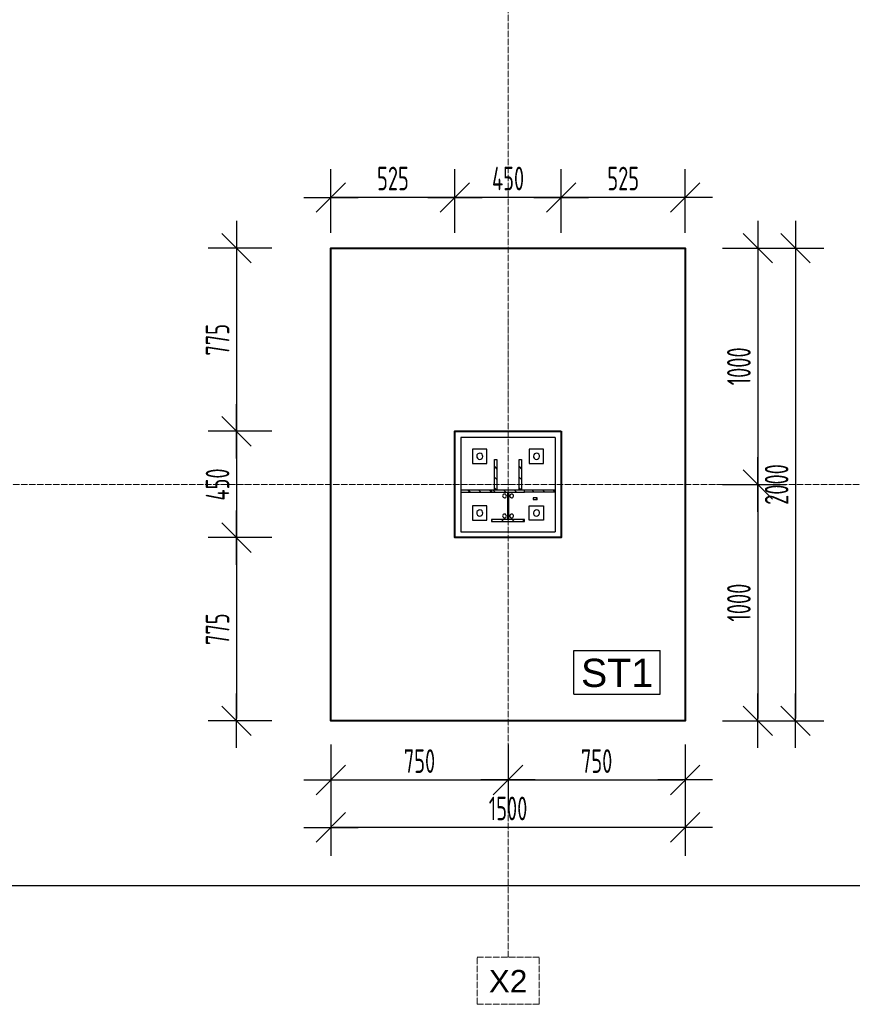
# Model space of a CAD drawing. Extents: x 68682 to 121374, y -47510 to -252.
# Tile 9 of 38: x 87124 to 90650, y -16920 to -12753. Entities that reach past the tile are written whole.
import ezdxf

# ---------------------------------------------------------------- set-up
doc = ezdxf.new("R2010")
doc.units = 0
doc.header["$LTSCALE"] = 1.125
doc.linetypes.add('GCAD_ISO04W100', pattern=[30, 24, -3, 0, -3])
doc.layers.add('--K_Fundamenty_lawy_przekroj', color=41, linetype='Continuous', lineweight=40)
doc.layers.add('M_Osie', color=1, linetype='GCAD_ISO04W100', lineweight=15)
for name, color, linetype in [('--TW_Wymiary', 1, 'Continuous'), ('TS_INNE_OBIEKTY', 7, 'Continuous'), ('TS_LINIE_WIDOCZNE', 7, 'Continuous'), ('TS_OPISY', 7, 'Continuous'), ('TS_OPISY_LINIE', 7, 'Continuous'), ('TS_OPISY_RAMKA', 7, 'Continuous'), ('TS_WYPELNIENIE', 7, 'Continuous')]:
    doc.layers.add(name, color=color, linetype=linetype)
doc.styles.add('ARIAL', font='arial.ttf')
doc.styles.add('MCAD_TWYM', font='GENISO.SHX', dxfattribs={"width": 0.7})
doc.dimstyles.new('MCAD_KR_50 [mm]', dxfattribs={"dimscale": 5, "dimtxt": 20, "dimasz": 2, "dimexe": 24, "dimexo": 0, "dimgap": 0, "dimtad": 0, "dimdec": 1, "dimrnd": 0.5, "dimzin": 9, "dimdsep": 46, "dimtxsty": 'MCAD_TWYM', "dimblk": 'MC_WYM_KR', "dimcen": 0, "dimdle": 20, "dimclrd": 256, "dimclre": 256, "dimclrt": 7, "dimazin": 0, "dimtfac": 0.033333, "dimtdec": 1, "dimtmove": 0, "dimatfit": 3, "dimldrblk": 'MC_WYM_ST', "dimfxl": 30, "dimfxlon": 1, "dimtvp": 0.8, "dimtolj": 1, "dimarcsym": 0})

# ---------------------------------------------------------------- blocks, each defined once
blk = doc.blocks.new('MC_WYM_KR')
at = {"color": 7, "linetype": 'ByBlock'}
blk.add_line((6.24, 6.24), (-6.24, -6.24), dxfattribs=at)
at = {"linetype": 'ByBlock'}
blk.add_line((11.52, 0), (-11.52, 0), dxfattribs=at)
blk = doc.blocks.new('*D4563')
at = {"layer": '--TW_Wymiary', "lineweight": -2}
for p, q in [((89417.2, -13655.5), (89417.2, -13385.5)), ((89942.2, -13655.5), (89942.2, -13385.5)), ((89932.2, -13505.5), (89427.2, -13505.5))]:
    blk.add_line(p, q, dxfattribs=at)
at = {"layer": 'Defpoints', "color": 0}
for p in [(89417.2, -13505.5), (89417.2, -13720.5), (89942.2, -13720.5)]:
    blk.add_point(p, dxfattribs=at)
at = {"layer": '--TW_Wymiary', "linetype": 'ByBlock', "lineweight": -2, "xscale": 10, "yscale": 10, "zscale": 10, "rotation": 180}
blk.add_blockref('MC_WYM_KR', (89417.2, -13505.5), dxfattribs=at)
at = {"layer": '--TW_Wymiary', "linetype": 'ByBlock', "lineweight": -2, "xscale": 10, "yscale": 10, "zscale": 10}
blk.add_blockref('MC_WYM_KR', (89942.2, -13505.5), dxfattribs=at)
at = {"layer": '--TW_Wymiary', "color": 7, "insert": (89679.7, -13425.5), "char_height": 100, "attachment_point": 5, "style": 'MCAD_TWYM'}
blk.add_mtext('\\A1;525', dxfattribs=at)
blk = doc.blocks.new('MC_WYM_ST')
blk.add_solid([(0, 0), (-14.68, 3), (-14.68, -3), (0, 0)])
blk = doc.blocks.new('*D4564')
at = {"layer": '--TW_Wymiary', "lineweight": -2}
for p, q in [((88967.2, -13655.5), (88967.2, -13385.5)), ((89417.2, -13655.5), (89417.2, -13385.5)), ((89407.2, -13505.5), (88977.2, -13505.5))]:
    blk.add_line(p, q, dxfattribs=at)
at = {"layer": 'Defpoints', "color": 0}
for p in [(88967.2, -13505.5), (88967.2, -13720.5), (89417.2, -13720.5)]:
    blk.add_point(p, dxfattribs=at)
at = {"layer": '--TW_Wymiary', "linetype": 'ByBlock', "lineweight": -2, "xscale": 10, "yscale": 10, "zscale": 10, "rotation": 180}
blk.add_blockref('MC_WYM_KR', (88967.2, -13505.5), dxfattribs=at)
at = {"layer": '--TW_Wymiary', "linetype": 'ByBlock', "lineweight": -2, "xscale": 10, "yscale": 10, "zscale": 10}
blk.add_blockref('MC_WYM_KR', (89417.2, -13505.5), dxfattribs=at)
at = {"layer": '--TW_Wymiary', "color": 7, "insert": (89192.2, -13425.5), "char_height": 100, "attachment_point": 5, "style": 'MCAD_TWYM'}
blk.add_mtext('\\A1;450', dxfattribs=at)
blk = doc.blocks.new('*D4565')
at = {"layer": '--TW_Wymiary', "lineweight": -2}
for p, q in [((88442.2, -13655.5), (88442.2, -13385.5)), ((88967.2, -13655.5), (88967.2, -13385.5)), ((88957.2, -13505.5), (88452.2, -13505.5))]:
    blk.add_line(p, q, dxfattribs=at)
at = {"layer": 'Defpoints', "color": 0}
for p in [(88442.2, -13505.5), (88442.2, -13720.5), (88967.2, -13720.5)]:
    blk.add_point(p, dxfattribs=at)
at = {"layer": '--TW_Wymiary', "linetype": 'ByBlock', "lineweight": -2, "xscale": 10, "yscale": 10, "zscale": 10, "rotation": 180}
blk.add_blockref('MC_WYM_KR', (88442.2, -13505.5), dxfattribs=at)
at = {"layer": '--TW_Wymiary', "linetype": 'ByBlock', "lineweight": -2, "xscale": 10, "yscale": 10, "zscale": 10}
blk.add_blockref('MC_WYM_KR', (88967.2, -13505.5), dxfattribs=at)
at = {"layer": '--TW_Wymiary', "color": 7, "insert": (88704.7, -13425.5), "char_height": 100, "attachment_point": 5, "style": 'MCAD_TWYM'}
blk.add_mtext('\\A1;525', dxfattribs=at)
blk = doc.blocks.new('*D4566')
at = {"layer": '--TW_Wymiary', "lineweight": -2}
for p, q in [((88192.2, -13720.5), (87922.2, -13720.5)), ((88042.2, -13730.5), (88042.2, -14485.5)), ((88192.2, -14495.5), (87922.2, -14495.5))]:
    blk.add_line(p, q, dxfattribs=at)
at = {"layer": 'Defpoints', "color": 0}
for p in [(88442.2, -13720.5), (88042.2, -14495.5), (88439.7, -14495.5)]:
    blk.add_point(p, dxfattribs=at)
at = {"layer": '--TW_Wymiary', "linetype": 'ByBlock', "lineweight": -2, "xscale": 10, "yscale": 10, "zscale": 10}
for p, rotation in [((88042.2, -13720.5), 90), ((88042.2, -14495.5), 270)]:
    blk.add_blockref('MC_WYM_KR', p, dxfattribs=dict(at, rotation=rotation))
at = {"layer": '--TW_Wymiary', "color": 7, "insert": (87962.2, -14108), "char_height": 100, "attachment_point": 5, "rotation": 90, "style": 'MCAD_TWYM'}
blk.add_mtext('\\A1;775', dxfattribs=at)
blk = doc.blocks.new('*D4567')
at = {"layer": '--TW_Wymiary', "lineweight": -2}
for p, q in [((88192.2, -14495.5), (87922.2, -14495.5)), ((88042.2, -14505.5), (88042.2, -14935.5)), ((88192.2, -14945.5), (87922.2, -14945.5))]:
    blk.add_line(p, q, dxfattribs=at)
at = {"layer": 'Defpoints', "color": 0}
for p in [(88439.7, -14495.5), (88042.2, -14945.5), (88442.2, -14945.5)]:
    blk.add_point(p, dxfattribs=at)
at = {"layer": '--TW_Wymiary', "linetype": 'ByBlock', "lineweight": -2, "xscale": 10, "yscale": 10, "zscale": 10}
for p, rotation in [((88042.2, -14495.5), 90), ((88042.2, -14945.5), 270)]:
    blk.add_blockref('MC_WYM_KR', p, dxfattribs=dict(at, rotation=rotation))
at = {"layer": '--TW_Wymiary', "color": 7, "insert": (87962.2, -14720.5), "char_height": 100, "attachment_point": 5, "rotation": 90, "style": 'MCAD_TWYM'}
blk.add_mtext('\\A1;450', dxfattribs=at)
blk = doc.blocks.new('*D4568')
at = {"layer": '--TW_Wymiary', "lineweight": -2}
for p, q in [((88192.2, -14945.5), (87922.2, -14945.5)), ((88042.2, -14955.5), (88042.2, -15710.5)), ((88192.2, -15720.5), (87922.2, -15720.5))]:
    blk.add_line(p, q, dxfattribs=at)
at = {"layer": 'Defpoints', "color": 0}
for p in [(88442.2, -14945.5), (88042.2, -15720.5), (88442.2, -15720.5)]:
    blk.add_point(p, dxfattribs=at)
at = {"layer": '--TW_Wymiary', "linetype": 'ByBlock', "lineweight": -2, "xscale": 10, "yscale": 10, "zscale": 10}
for p, rotation in [((88042.2, -14945.5), 90), ((88042.2, -15720.5), 270)]:
    blk.add_blockref('MC_WYM_KR', p, dxfattribs=dict(at, rotation=rotation))
at = {"layer": '--TW_Wymiary', "color": 7, "insert": (87962.2, -15333), "char_height": 100, "attachment_point": 5, "rotation": 90, "style": 'MCAD_TWYM'}
blk.add_mtext('\\A1;775', dxfattribs=at)
blk = doc.blocks.new('*D4569')
at = {"layer": '--TW_Wymiary', "lineweight": -2}
for p, q in [((88442.2, -15821.1), (88442.2, -16091.1)), ((89192.2, -15821.1), (89192.2, -16091.1)), ((88452.2, -15971.1), (89182.2, -15971.1))]:
    blk.add_line(p, q, dxfattribs=at)
at = {"layer": 'Defpoints', "color": 0}
for p in [(88442.2, -15720.5), (89192.2, -15720.5), (89192.2, -15971.1)]:
    blk.add_point(p, dxfattribs=at)
at = {"layer": '--TW_Wymiary', "linetype": 'ByBlock', "lineweight": -2, "xscale": 10, "yscale": 10, "zscale": 10, "rotation": 180}
blk.add_blockref('MC_WYM_KR', (88442.2, -15971.1), dxfattribs=at)
at = {"layer": '--TW_Wymiary', "linetype": 'ByBlock', "lineweight": -2, "xscale": 10, "yscale": 10, "zscale": 10}
blk.add_blockref('MC_WYM_KR', (89192.2, -15971.1), dxfattribs=at)
at = {"layer": '--TW_Wymiary', "color": 7, "insert": (88817.2, -15891.1), "char_height": 100, "attachment_point": 5, "style": 'MCAD_TWYM'}
blk.add_mtext('\\A1;750', dxfattribs=at)
blk = doc.blocks.new('*D4570')
at = {"layer": '--TW_Wymiary', "lineweight": -2}
for p, q in [((89192.2, -15821.1), (89192.2, -16091.1)), ((89942.2, -15821.1), (89942.2, -16091.1)), ((89202.2, -15971.1), (89932.2, -15971.1))]:
    blk.add_line(p, q, dxfattribs=at)
at = {"layer": 'Defpoints', "color": 0}
for p in [(89192.2, -15720.5), (89942.2, -15720.5), (89942.2, -15971.1)]:
    blk.add_point(p, dxfattribs=at)
at = {"layer": '--TW_Wymiary', "linetype": 'ByBlock', "lineweight": -2, "xscale": 10, "yscale": 10, "zscale": 10, "rotation": 180}
blk.add_blockref('MC_WYM_KR', (89192.2, -15971.1), dxfattribs=at)
at = {"layer": '--TW_Wymiary', "linetype": 'ByBlock', "lineweight": -2, "xscale": 10, "yscale": 10, "zscale": 10}
blk.add_blockref('MC_WYM_KR', (89942.2, -15971.1), dxfattribs=at)
at = {"layer": '--TW_Wymiary', "color": 7, "insert": (89567.2, -15891.1), "char_height": 100, "attachment_point": 5, "style": 'MCAD_TWYM'}
blk.add_mtext('\\A1;750', dxfattribs=at)
blk = doc.blocks.new('*D4571')
at = {"layer": '--TW_Wymiary', "lineweight": -2}
for p, q in [((88442.2, -16021.6), (88442.2, -16291.6)), ((89942.2, -16021.6), (89942.2, -16291.6)), ((89932.2, -16171.6), (88452.2, -16171.6))]:
    blk.add_line(p, q, dxfattribs=at)
at = {"layer": 'Defpoints', "color": 0}
for p in [(88442.2, -15720.5), (89942.2, -15720.5), (88442.2, -16171.6)]:
    blk.add_point(p, dxfattribs=at)
at = {"layer": '--TW_Wymiary', "linetype": 'ByBlock', "lineweight": -2, "xscale": 10, "yscale": 10, "zscale": 10, "rotation": 180}
blk.add_blockref('MC_WYM_KR', (88442.2, -16171.6), dxfattribs=at)
at = {"layer": '--TW_Wymiary', "linetype": 'ByBlock', "lineweight": -2, "xscale": 10, "yscale": 10, "zscale": 10}
blk.add_blockref('MC_WYM_KR', (89942.2, -16171.6), dxfattribs=at)
at = {"layer": '--TW_Wymiary', "color": 7, "insert": (89192.2, -16091.6), "char_height": 100, "attachment_point": 5, "style": 'MCAD_TWYM'}
blk.add_mtext('\\A1;1500', dxfattribs=at)
blk = doc.blocks.new('*D4572')
at = {"layer": '--TW_Wymiary', "lineweight": -2}
for p, q in [((90099.6, -13720.5), (90369.6, -13720.5)), ((90249.6, -13730.5), (90249.6, -14710.5)), ((90099.6, -14720.5), (90369.6, -14720.5))]:
    blk.add_line(p, q, dxfattribs=at)
at = {"layer": 'Defpoints', "color": 0}
for p in [(89942.2, -13720.5), (89942.2, -14720.5), (90249.6, -14720.5)]:
    blk.add_point(p, dxfattribs=at)
at = {"layer": '--TW_Wymiary', "linetype": 'ByBlock', "lineweight": -2, "xscale": 10, "yscale": 10, "zscale": 10}
for p, rotation in [((90249.6, -13720.5), 90), ((90249.6, -14720.5), 270)]:
    blk.add_blockref('MC_WYM_KR', p, dxfattribs=dict(at, rotation=rotation))
at = {"layer": '--TW_Wymiary', "color": 7, "insert": (90169.6, -14220.5), "char_height": 100, "attachment_point": 5, "rotation": 90, "style": 'MCAD_TWYM'}
blk.add_mtext('\\A1;1000', dxfattribs=at)
blk = doc.blocks.new('*D4573')
at = {"layer": '--TW_Wymiary', "lineweight": -2}
for p, q in [((90099.6, -14720.5), (90369.6, -14720.5)), ((90249.6, -14730.5), (90249.6, -15710.5)), ((90099.6, -15720.5), (90369.6, -15720.5))]:
    blk.add_line(p, q, dxfattribs=at)
at = {"layer": 'Defpoints', "color": 0}
for p in [(89942.2, -14720.5), (89942.2, -15720.5), (90249.6, -15720.5)]:
    blk.add_point(p, dxfattribs=at)
at = {"layer": '--TW_Wymiary', "linetype": 'ByBlock', "lineweight": -2, "xscale": 10, "yscale": 10, "zscale": 10}
for p, rotation in [((90249.6, -14720.5), 90), ((90249.6, -15720.5), 270)]:
    blk.add_blockref('MC_WYM_KR', p, dxfattribs=dict(at, rotation=rotation))
at = {"layer": '--TW_Wymiary', "color": 7, "insert": (90169.6, -15220.5), "char_height": 100, "attachment_point": 5, "rotation": 90, "style": 'MCAD_TWYM'}
blk.add_mtext('\\A1;1000', dxfattribs=at)
blk = doc.blocks.new('*D4574')
at = {"layer": '--TW_Wymiary', "lineweight": -2}
for p, q in [((90259.4, -13720.5), (90529.4, -13720.5)), ((90409.4, -13730.5), (90409.4, -15710.5)), ((90259.4, -15720.5), (90529.4, -15720.5))]:
    blk.add_line(p, q, dxfattribs=at)
at = {"layer": 'Defpoints', "color": 0}
for p in [(89992.2, -13720.5), (89992.2, -15720.5), (90409.4, -15720.5)]:
    blk.add_point(p, dxfattribs=at)
at = {"layer": '--TW_Wymiary', "linetype": 'ByBlock', "lineweight": -2, "xscale": 10, "yscale": 10, "zscale": 10}
for p, rotation in [((90409.4, -13720.5), 90), ((90409.4, -15720.5), 270)]:
    blk.add_blockref('MC_WYM_KR', p, dxfattribs=dict(at, rotation=rotation))
at = {"layer": '--TW_Wymiary', "color": 7, "insert": (90329.4, -14720.5), "char_height": 100, "attachment_point": 5, "rotation": 90, "style": 'MCAD_TWYM'}
blk.add_mtext('\\A1;2000', dxfattribs=at)
blk = doc.blocks.new('*D4650')
at = {"layer": '--TW_Wymiary', "lineweight": -2}
for p, q in [((88984.6, -2658.2), (88726, -2580.6)), ((85243.8, -14605.5), (88838.1, -2624.7)), ((85384.6, -14658.2), (85126, -14580.6))]:
    blk.add_line(p, q, dxfattribs=at)
at = {"layer": 'Defpoints', "color": 0}
for p in [(88840.9, -2615.1), (89192.2, -2720.5), (85592.2, -14720.5)]:
    blk.add_point(p, dxfattribs=at)
at = {"layer": '--TW_Wymiary', "linetype": 'ByBlock', "lineweight": -2, "xscale": 10, "yscale": 10, "zscale": 10}
for p, rotation in [((88840.9, -2615.1), 73.30075576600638), ((85240.9, -14615.1), 253.3007557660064)]:
    blk.add_blockref('MC_WYM_KR', p, dxfattribs=dict(at, rotation=rotation))
at = {"layer": '--TW_Wymiary', "color": 7, "insert": (86964.3, -8592.1), "char_height": 100, "attachment_point": 5, "rotation": 73.3008, "style": 'MCAD_TWYM'}
blk.add_mtext('\\A1;12528', dxfattribs=at)
blk = doc.blocks.new('*D4651')
at = {"layer": '--TW_Wymiary', "lineweight": -2}
for p, q in [((89368.3, -2655.5), (89621.6, -2562)), ((89512.5, -2612.9), (93935.6, -14594.1)), ((93798.3, -14655.5), (94051.6, -14562))]:
    blk.add_line(p, q, dxfattribs=at)
at = {"layer": 'Defpoints', "color": 0}
for p in [(89192.2, -2720.5), (93939, -14603.5), (93622.2, -14720.5)]:
    blk.add_point(p, dxfattribs=at)
at = {"layer": '--TW_Wymiary', "linetype": 'ByBlock', "lineweight": -2, "xscale": 10, "yscale": 10, "zscale": 10}
for p, rotation in [((89509, -2603.5), 110.2624652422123), ((93939, -14603.5), 290.2624652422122)]:
    blk.add_blockref('MC_WYM_KR', p, dxfattribs=dict(at, rotation=rotation))
at = {"layer": '--TW_Wymiary', "color": 7, "insert": (91799.1, -8575.8), "char_height": 100, "attachment_point": 5, "rotation": 290.2625, "style": 'MCAD_TWYM'}
blk.add_mtext('\\A1;12792', dxfattribs=at)
blk = doc.blocks.new('*D4652')
at = {"layer": '--TW_Wymiary', "lineweight": -2}
for p, q in [((78252.2, -16268.2), (78252.2, -16538.2)), ((93622.2, -16268.2), (93622.2, -16538.2)), ((78262.2, -16418.2), (93612.2, -16418.2))]:
    blk.add_line(p, q, dxfattribs=at)
at = {"layer": 'Defpoints', "color": 0}
for p in [(78252.2, -16171.6), (93622.2, -16171.6), (93622.2, -16418.2)]:
    blk.add_point(p, dxfattribs=at)
at = {"layer": '--TW_Wymiary', "linetype": 'ByBlock', "lineweight": -2, "xscale": 10, "yscale": 10, "zscale": 10, "rotation": 180}
blk.add_blockref('MC_WYM_KR', (78252.2, -16418.2), dxfattribs=at)
at = {"layer": '--TW_Wymiary', "linetype": 'ByBlock', "lineweight": -2, "xscale": 10, "yscale": 10, "zscale": 10}
blk.add_blockref('MC_WYM_KR', (93622.2, -16418.2), dxfattribs=at)
at = {"layer": '--TW_Wymiary', "color": 7, "insert": (85937.2, -16338.2), "char_height": 100, "attachment_point": 5, "style": 'MCAD_TWYM'}
blk.add_mtext('\\A1;15370', dxfattribs=at)

msp = doc.modelspace()

# ---------------------------------------------------------------- hatches: boundary and pattern name
at = {"layer": 'TS_WYPELNIENIE', "linetype": 'Continuous'}
h = msp.add_hatch(dxfattribs=at)
h.set_pattern_fill('', color=256, scale=10, angle=270, style=0, pattern_type=0)
h.set_pattern_definition([(315, (89144.74, -14744.804), (22.451, 22.451), [])])
h.paths.add_polyline_path([(89134.74, -14744.8), (89144.74, -14744.8), (89144.74, -14614.81), (89134.74, -14614.81)])
h = msp.add_hatch(dxfattribs=at)
h.set_pattern_fill('', color=256, scale=10, angle=270, style=0, pattern_type=0)
h.set_pattern_definition([(315, (89249.74, -14744.804), (22.451, 22.451), [])])
h.paths.add_polyline_path([(89239.74, -14744.8), (89249.74, -14744.8), (89249.74, -14614.81), (89239.74, -14614.81)])
h = msp.add_hatch(dxfattribs=at)
h.set_pattern_fill('', color=256, scale=10, angle=270, style=0, pattern_type=0)
h.set_pattern_definition([(315, (89122.24, -14753.294), (22.451, 22.451), [])])
h.paths.add_polyline_path([(88992.24, -14753.29), (89122.24, -14753.29), (89122.24, -14743.29), (88992.24, -14743.29)])
h = msp.add_hatch(dxfattribs=at)
h.set_pattern_fill('', color=256, scale=10, angle=270, style=0, pattern_type=0)
h.set_pattern_definition([(315, (89262.24, -14877.804), (22.4506, 22.4506), [])])
h.paths.add_polyline_path([(89122.24, -14877.8), (89262.24, -14877.8), (89262.24, -14869.3), (89194.99, -14869.3), (89194.99, -14753.3), (89262.24, -14753.3), (89262.24, -14744.8), (89122.24, -14744.8), (89122.24, -14753.3), (89189.49, -14753.3), (89189.49, -14869.3), (89122.24, -14869.3)])
h = msp.add_hatch(dxfattribs=at)
h.set_pattern_fill('', color=256, scale=10, angle=270, style=0, pattern_type=0)
h.set_pattern_definition([(315, (89392.235, -14753.294), (22.451, 22.451), [])])
h.paths.add_polyline_path([(89262.24, -14753.29), (89392.23, -14753.29), (89392.23, -14743.29), (89262.24, -14743.29)])
h = msp.add_hatch(dxfattribs=at)
h.set_pattern_fill('', color=256, scale=10, angle=270, style=0, pattern_type=0)
h.set_pattern_definition([(315, (89315.42, -14783.344), (22.45, 22.45), [])])
h.paths.add_polyline_path([(89298.26, -14783.3), (89315.42, -14783.34), (89315.62, -14777.34), (89298.26, -14777.3)])

# ---------------------------------------------------------------- linework, layer by layer
at = {"layer": '--K_Fundamenty_lawy_przekroj'}
for points in [[(88442.24, -13720.47), (89942.24, -13720.47), (89942.24, -15720.47), (88442.24, -15720.47)], [(89417.24, -14495.47), (89417.24, -14945.47), (88967.24, -14945.47), (88967.24, -14495.47)]]:
    msp.add_lwpolyline(points, close=True, dxfattribs=at)
at = {"layer": 'M_Osie'}
for p, q in [((89192.24, -16720.47), (89192.24, -720.47)), ((76502.24, -14720.47), (95372.24, -14720.47)), ((89060.75, -16720.47), (89323.73, -16720.47)), ((89060.75, -16920.47), (89060.75, -16720.47)), ((89323.73, -16920.47), (89323.73, -16720.47)), ((89060.75, -16920.47), (89323.73, -16920.47))]:
    msp.add_line(p, q, dxfattribs=at)
at = {"layer": 'TS_INNE_OBIEKTY', "color": 253, "linetype": 'Continuous'}
for p, q in [((89134.74, -14744.8), (89134.74, -14614.81)), ((89134.74, -14614.81), (89144.74, -14614.81)), ((89144.74, -14614.81), (89144.74, -14744.8)), ((89239.74, -14744.8), (89239.74, -14614.81)), ((89239.74, -14614.81), (89249.74, -14614.81)), ((89249.74, -14614.81), (89249.74, -14744.8)), ((88992.24, -14743.29), (89122.24, -14743.29)), ((88992.24, -14743.29), (88992.24, -14753.29)), ((89122.24, -14753.29), (89122.24, -14743.29)), ((89262.24, -14744.8), (89122.24, -14744.8)), ((89122.24, -14744.8), (89122.24, -14753.3)), ((89144.74, -14744.8), (89134.74, -14744.8)), ((89249.74, -14744.8), (89239.74, -14744.8)), ((89262.24, -14753.29), (89262.24, -14743.29)), ((89262.24, -14743.29), (89392.23, -14743.29)), ((89262.24, -14753.3), (89262.24, -14744.8)), ((89392.23, -14743.29), (89392.23, -14753.29)), ((88992.24, -14753.29), (89122.24, -14753.29)), ((89122.24, -14753.3), (89189.49, -14753.3)), ((89189.49, -14753.3), (89189.49, -14869.3)), ((89194.99, -14869.3), (89194.99, -14753.3)), ((89194.99, -14753.3), (89262.24, -14753.3)), ((89392.23, -14753.29), (89262.24, -14753.29)), ((89298.26, -14777.3), (89298.26, -14783.3)), ((89315.62, -14777.34), (89298.26, -14777.3)), ((89298.26, -14783.3), (89315.42, -14783.34)), ((89315.42, -14783.34), (89315.62, -14777.34)), ((89189.49, -14869.3), (89122.24, -14869.3)), ((89122.24, -14869.3), (89122.24, -14877.8)), ((89262.24, -14869.3), (89194.99, -14869.3)), ((89262.24, -14877.8), (89262.24, -14869.3)), ((89122.24, -14877.8), (89262.24, -14877.8))]:
    msp.add_line(p, q, dxfattribs=at)
for centre, radius, start, end in [((89072.24, -14601.14), 13, 18, 198), ((89072.24, -14601.14), 13, 18, 198), ((89072.24, -14601.14), 13, 198, 18), ((89072.24, -14601.14), 13, 198, 18), ((89312.24, -14601.14), 13, 18, 198), ((89312.24, -14601.14), 13, 18, 198), ((89312.24, -14601.14), 13, 198, 18), ((89312.24, -14601.14), 13, 198, 18), ((89177.24, -14768.8), 8, 108, 288), ((89177.24, -14768.8), 8, 108, 288), ((89177.24, -14768.8), 8, 288, 108), ((89177.24, -14768.8), 8, 288, 108), ((89207.24, -14768.8), 8, 108, 288), ((89207.24, -14768.8), 8, 108, 288), ((89207.24, -14768.8), 8, 288, 108), ((89207.24, -14768.8), 8, 288, 108), ((89072.24, -14841.14), 13, 18, 198), ((89072.24, -14841.14), 13, 18, 198), ((89312.24, -14841.14), 13, 18, 198), ((89312.24, -14841.14), 13, 18, 198), ((89072.24, -14841.14), 13, 198, 18), ((89072.24, -14841.14), 13, 198, 18), ((89177.24, -14853.8), 8, 108, 288), ((89177.24, -14853.8), 8, 108, 288), ((89177.24, -14853.8), 8, 288, 108), ((89177.24, -14853.8), 8, 288, 108), ((89207.24, -14853.8), 8, 108, 288), ((89207.24, -14853.8), 8, 108, 288), ((89207.24, -14853.8), 8, 288, 108), ((89207.24, -14853.8), 8, 288, 108), ((89312.24, -14841.14), 13, 198, 18), ((89312.24, -14841.14), 13, 198, 18)]:
    msp.add_arc(centre, radius, start, end, dxfattribs=at)
at = {"layer": 'TS_LINIE_WIDOCZNE', "color": 253, "linetype": 'Continuous'}
for p, q in [((89392.24, -14521.14), (88992.24, -14521.14)), ((88992.24, -14521.14), (88992.24, -14743.29)), ((89392.24, -14521.14), (89392.24, -14743.29)), ((89102.24, -14571.14), (89042.24, -14571.14)), ((89042.24, -14571.14), (89042.24, -14631.14)), ((89102.24, -14631.14), (89102.24, -14571.14)), ((89282.24, -14571.14), (89282.24, -14631.14)), ((89342.24, -14571.14), (89282.24, -14571.14)), ((89342.24, -14631.14), (89342.24, -14571.14)), ((89042.24, -14631.14), (89102.24, -14631.14)), ((89282.24, -14631.14), (89342.24, -14631.14)), ((88992.24, -14753.29), (88992.24, -14921.14)), ((89392.24, -14753.29), (89392.24, -14921.14)), ((89102.24, -14811.14), (89042.24, -14811.14)), ((89042.24, -14811.14), (89042.24, -14871.14)), ((89102.24, -14871.14), (89102.24, -14811.14)), ((89282.24, -14871.14), (89282.24, -14811.14)), ((89282.24, -14811.14), (89342.24, -14811.14)), ((89342.24, -14811.14), (89342.24, -14871.14)), ((89042.24, -14871.14), (89102.24, -14871.14)), ((89342.24, -14871.14), (89282.24, -14871.14)), ((88992.24, -14921.14), (89392.24, -14921.14))]:
    msp.add_line(p, q, dxfattribs=at)
at = {"layer": 'TS_OPISY_RAMKA', "linetype": 'Continuous'}
for p, q in [((89471.01, -15422.4), (89836.56, -15422.4)), ((89471.01, -15607.4), (89471.01, -15422.4)), ((89836.56, -15607.4), (89836.56, -15422.4)), ((89471.01, -15607.4), (89836.56, -15607.4))]:
    msp.add_line(p, q, dxfattribs=at)

# ---------------------------------------------------------------- texts
at = {"layer": 'M_Osie', "style": 'ARIAL'}
msp.add_text('X2', height=95.508, dxfattribs=at).set_placement((89110.75, -16870.47))

# ---------------------------------------------------------------- dimensions: what is measured, and where the dimension line sits
at = {"layer": '--TW_Wymiary'}
for p1, p2, distance, picture, middle in [((89192.24, -2720.47), (93622.24, -14720.47), 337.69, '*D4651', (91799.08, -8575.81)), ((85592.24, -14720.47), (89192.24, -2720.47), 366.77, '*D4650', (86964.31, -8592.09))]:
    dim = msp.add_aligned_dim(p1=p1, p2=p2, distance=distance, dimstyle='MCAD_KR_50 [mm]', override={"dimrnd": 1, "dimtxsty": 'MCAD_TWYM', "dimldrblk": 'MC_WYM_ST'}, dxfattribs=at)
    dim.commit()
    dim.dimension.update_dxf_attribs({"geometry": picture, "text_midpoint": middle})
for base, p1, p2, picture, middle in [((88442.24, -13505.47), (88967.24, -13720.47), (88442.24, -13720.47), '*D4565', (88704.74, -13425.47)), ((88967.24, -13505.47), (89417.24, -13720.47), (88967.24, -13720.47), '*D4564', (89192.24, -13425.47)), ((88442.24, -16171.6), (89942.24, -15720.47), (88442.24, -15720.47), '*D4571', (89192.24, -16091.6)), ((89942.24, -15971.14), (89192.24, -15720.47), (89942.24, -15720.47), '*D4570', (89567.24, -15891.14))]:
    dim = msp.add_linear_dim(base=base, p1=p1, p2=p2, dimstyle='MCAD_KR_50 [mm]', override={"dimtmove": 1}, dxfattribs=at)
    dim.commit()
    dim.dimension.update_dxf_attribs({"geometry": picture, "text_midpoint": middle})
for base, p1, p2, picture, middle in [((89417.24, -13505.47), (89942.24, -13720.47), (89417.24, -13720.47), '*D4563', (89679.74, -13425.47)), ((89192.24, -15971.14), (88442.24, -15720.47), (89192.24, -15720.47), '*D4569', (88817.24, -15891.14)), ((93622.24, -16418.16), (78252.24, -16171.6), (93622.24, -16171.6), '*D4652', (85937.24, -16338.16))]:
    dim = msp.add_linear_dim(base=base, p1=p1, p2=p2, dimstyle='MCAD_KR_50 [mm]', dxfattribs=at)
    dim.commit()
    dim.dimension.update_dxf_attribs({"geometry": picture, "text_midpoint": middle})
for base, p1, p2, picture, middle in [((88042.24, -14495.47), (88442.24, -13720.47), (88439.74, -14495.47), '*D4566', (87962.24, -14107.97)), ((90249.58, -14720.47), (89942.24, -13720.47), (89942.24, -14720.47), '*D4572', (90169.58, -14220.47)), ((90409.43, -15720.47), (89992.24, -13720.47), (89992.24, -15720.47), '*D4574', (90329.43, -14720.47)), ((90249.58, -15720.47), (89942.24, -14720.47), (89942.24, -15720.47), '*D4573', (90169.58, -15220.47))]:
    dim = msp.add_linear_dim(base=base, p1=p1, p2=p2, angle=270, dimstyle='MCAD_KR_50 [mm]', dxfattribs=at)
    dim.commit()
    dim.dimension.update_dxf_attribs({"geometry": picture, "text_midpoint": middle})
for base, p1, p2, picture, middle in [((88042.24, -14945.47), (88439.74, -14495.47), (88442.24, -14945.47), '*D4567', (87962.24, -14720.47)), ((88042.24, -15720.47), (88442.24, -14945.47), (88442.24, -15720.47), '*D4568', (87962.24, -15332.97))]:
    dim = msp.add_linear_dim(base=base, p1=p1, p2=p2, angle=270, dimstyle='MCAD_KR_50 [mm]', override={"dimtmove": 1}, dxfattribs=at)
    dim.commit()
    dim.dimension.update_dxf_attribs({"geometry": picture, "text_midpoint": middle})

# ---------------------------------------------------------------- next in the draw order: wipeouts: each hides what was drawn before it
msp.add_wipeout([(89806.56, -15577.4), (89806.56, -15452.4), (89501.01, -15452.4), (89501.01, -15577.4)]).dxf.layer = 'TS_OPISY_LINIE'

# ---------------------------------------------------------------- next in the draw order: wipeouts: each hides what was drawn before it
msp.add_wipeout([(89806.56, -15577.4), (89806.56, -15452.4), (89501.01, -15452.4), (89501.01, -15577.4)]).dxf.layer = 'TS_OPISY_LINIE'

# ---------------------------------------------------------------- next in the draw order: linework, layer by layer
at = {"layer": '--K_Fundamenty_lawy_przekroj'}
msp.add_lwpolyline([(89942.24, -13720.47), (89942.24, -15720.47), (88442.24, -15720.47), (88442.24, -13720.47)], close=True, dxfattribs=at)

# ---------------------------------------------------------------- next in the draw order: texts
at = {"layer": 'TS_OPISY', "style": 'ARIAL'}
msp.add_text('ST1', height=119.385, dxfattribs=at).set_placement((89501.01, -15577.4))

doc.saveas('drawing.dxf')
